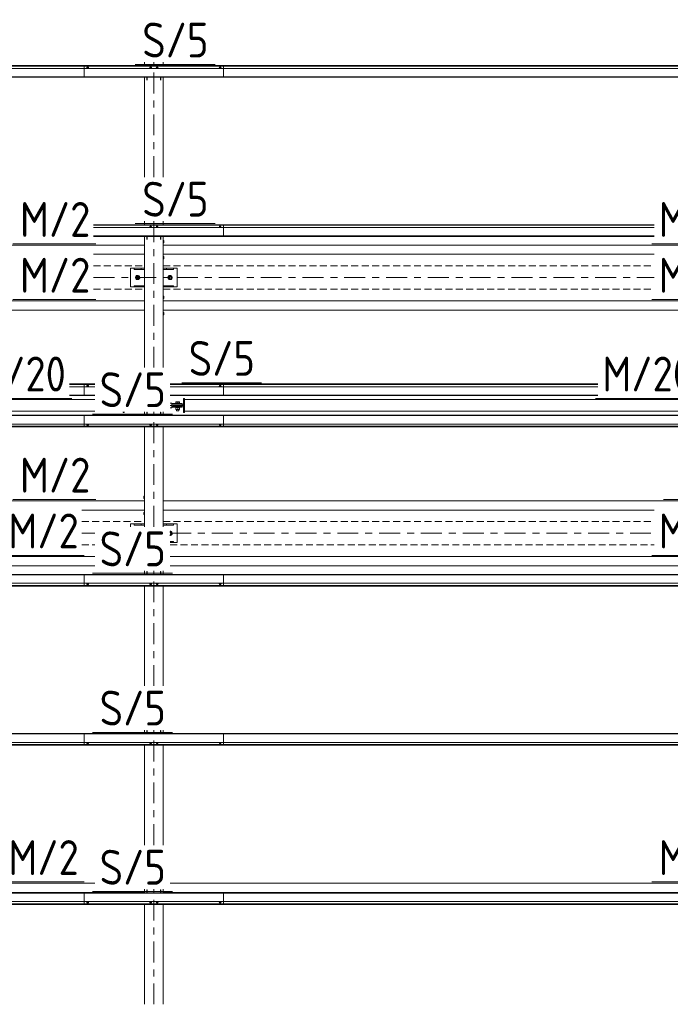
# Model space of a CAD drawing. Header units: millimetres. Extents: x -76 to 1111, y -178 to 661.
# Tile 72 of 91: x 412 to 468, y 343 to 428. Entities that reach past the tile are written whole.
import ezdxf

# ---------------------------------------------------------------- set-up
doc = ezdxf.new("R2010")
doc.units = ezdxf.units.MM
doc.header["$LTSCALE"] = 0.6
for name, pattern in [('VERDECKT2', [1.5, 1, -0.5]), ('XKITLINE00', [0]), ('XKITLINE03', [6, 3, -1, 1, -1])]:
    doc.linetypes.add(name, pattern=pattern)
for name, color, linetype, lineweight in [('Bolt', 7, 'Continuous', 0), ('Part', 2, 'Continuous', 0), ('PartMark', 3, 'Continuous', 0), ('S-GRID', 1, 'Continuous', 0)]:
    doc.layers.add(name, color=color, linetype=linetype, lineweight=lineweight)
doc.styles.add('ISOCPEUR', font='ISOCPEUR.TTF')

msp = doc.modelspace()

# ---------------------------------------------------------------- linework, layer by layer
at = {"layer": 'Bolt', "color": 3, "linetype": 'XKITLINE00', "lineweight": 0}
for p, q in [((417.708, 424.05), (417.654, 424.03)), ((417.654, 424.03), (417.654, 424.012)), ((417.711, 424.115), (417.703, 424.108)), ((417.703, 424.108), (417.703, 424.048)), ((417.818, 424.05), (417.708, 424.05)), ((417.708, 424.05), (417.708, 424.012)), ((417.733, 424.119), (417.711, 424.115)), ((417.763, 424.121), (417.733, 424.119)), ((417.793, 424.119), (417.763, 424.121)), ((417.815, 424.115), (417.793, 424.119)), ((417.823, 424.108), (417.815, 424.115)), ((417.873, 424.03), (417.818, 424.05)), ((417.818, 424.05), (417.818, 424.012)), ((417.823, 424.048), (417.823, 424.108)), ((417.873, 424.012), (417.873, 424.03)), ((423.133, 424.05), (423.079, 424.03)), ((423.079, 424.03), (423.079, 424.012)), ((423.136, 424.115), (423.128, 424.108)), ((423.128, 424.048), (423.128, 424.108)), ((423.243, 424.05), (423.133, 424.05)), ((423.133, 424.05), (423.133, 424.012)), ((423.158, 424.119), (423.136, 424.115)), ((423.188, 424.121), (423.158, 424.119)), ((423.218, 424.119), (423.188, 424.121)), ((423.24, 424.115), (423.218, 424.119)), ((423.248, 424.108), (423.24, 424.115)), ((423.298, 424.03), (423.243, 424.05)), ((423.243, 424.05), (423.243, 424.012)), ((423.248, 424.048), (423.248, 424.108)), ((423.298, 424.012), (423.298, 424.03)), ((423.683, 424.05), (423.629, 424.03)), ((423.629, 424.03), (423.629, 424.012)), ((423.686, 424.115), (423.678, 424.108)), ((423.678, 424.048), (423.678, 424.108)), ((423.793, 424.05), (423.683, 424.05)), ((423.683, 424.05), (423.683, 424.012)), ((423.708, 424.119), (423.686, 424.115)), ((423.738, 424.121), (423.708, 424.119)), ((423.768, 424.119), (423.738, 424.121)), ((423.79, 424.115), (423.768, 424.119)), ((423.798, 424.108), (423.79, 424.115)), ((423.848, 424.03), (423.793, 424.05)), ((423.793, 424.05), (423.793, 424.012)), ((423.798, 424.048), (423.798, 424.108)), ((423.848, 424.012), (423.848, 424.03)), ((429.108, 424.05), (429.054, 424.03)), ((429.054, 424.03), (429.054, 424.012)), ((429.111, 424.115), (429.103, 424.108)), ((429.103, 424.108), (429.103, 424.048)), ((429.218, 424.05), (429.108, 424.05)), ((429.108, 424.05), (429.108, 424.012)), ((429.133, 424.119), (429.111, 424.115)), ((429.163, 424.121), (429.133, 424.119)), ((429.193, 424.119), (429.163, 424.121)), ((429.215, 424.115), (429.193, 424.119)), ((429.223, 424.108), (429.215, 424.115)), ((429.273, 424.03), (429.218, 424.05)), ((429.218, 424.05), (429.218, 424.012)), ((429.223, 424.048), (429.223, 424.108)), ((429.273, 424.012), (429.273, 424.03)), ((423.133, 410.356), (423.079, 410.336)), ((423.079, 410.336), (423.079, 410.318)), ((423.136, 410.421), (423.128, 410.414)), ((423.128, 410.354), (423.128, 410.414)), ((423.243, 410.356), (423.133, 410.356)), ((423.133, 410.356), (423.133, 410.318)), ((423.158, 410.425), (423.136, 410.421)), ((423.188, 410.427), (423.158, 410.425)), ((423.218, 410.425), (423.188, 410.427)), ((423.24, 410.421), (423.218, 410.425)), ((423.248, 410.414), (423.24, 410.421)), ((423.298, 410.336), (423.243, 410.356)), ((423.243, 410.356), (423.243, 410.318)), ((423.248, 410.354), (423.248, 410.414)), ((423.298, 410.318), (423.298, 410.336)), ((423.683, 410.356), (423.629, 410.336)), ((423.629, 410.336), (423.629, 410.318)), ((423.686, 410.421), (423.678, 410.414)), ((423.678, 410.354), (423.678, 410.414)), ((423.793, 410.356), (423.683, 410.356)), ((423.683, 410.356), (423.683, 410.318)), ((423.708, 410.425), (423.686, 410.421)), ((423.738, 410.427), (423.708, 410.425)), ((423.768, 410.425), (423.738, 410.427)), ((423.79, 410.421), (423.768, 410.425)), ((423.798, 410.414), (423.79, 410.421)), ((423.848, 410.336), (423.793, 410.356)), ((423.793, 410.356), (423.793, 410.318)), ((423.798, 410.354), (423.798, 410.414)), ((423.848, 410.318), (423.848, 410.336)), ((429.108, 410.356), (429.054, 410.336)), ((429.054, 410.336), (429.054, 410.318)), ((429.111, 410.421), (429.103, 410.414)), ((429.103, 410.414), (429.103, 410.354)), ((429.218, 410.356), (429.108, 410.356)), ((429.108, 410.356), (429.108, 410.318)), ((429.133, 410.425), (429.111, 410.421)), ((429.163, 410.427), (429.133, 410.425)), ((429.193, 410.425), (429.163, 410.427)), ((429.215, 410.421), (429.193, 410.425)), ((429.223, 410.414), (429.215, 410.421)), ((429.273, 410.336), (429.218, 410.356)), ((429.218, 410.356), (429.218, 410.318)), ((429.223, 410.354), (429.223, 410.414)), ((429.273, 410.318), (429.273, 410.336)), ((424.263, 409.218), (424.333, 409.218)), ((424.333, 409.218), (424.333, 409.018)), ((424.263, 409.018), (424.333, 409.018)), ((424.263, 407.818), (424.333, 407.818)), ((424.263, 407.618), (424.333, 407.618)), ((424.333, 407.818), (424.333, 407.618)), ((422.063, 406.194), (421.913, 406.107)), ((421.913, 406.107), (421.913, 405.934)), ((421.913, 405.934), (422.063, 405.848)), ((422.213, 406.107), (422.063, 406.194)), ((422.063, 405.848), (422.213, 405.934)), ((422.213, 405.934), (422.213, 406.107)), ((424.863, 406.194), (424.713, 406.108)), ((424.713, 406.108), (424.713, 405.934)), ((424.713, 405.934), (424.863, 405.848)), ((425.013, 406.108), (424.863, 406.194)), ((424.863, 405.848), (425.013, 405.934)), ((425.013, 405.934), (425.013, 406.108)), ((424.263, 404.418), (424.333, 404.418)), ((424.263, 404.218), (424.333, 404.218)), ((424.333, 404.418), (424.333, 404.218)), ((424.263, 403.018), (424.333, 403.018)), ((424.263, 402.818), (424.333, 402.818)), ((424.333, 403.018), (424.333, 402.818)), ((417.708, 396.662), (417.654, 396.642)), ((417.654, 396.642), (417.654, 396.624)), ((417.711, 396.726), (417.703, 396.72)), ((417.703, 396.72), (417.703, 396.66)), ((417.818, 396.662), (417.708, 396.662)), ((417.708, 396.662), (417.708, 396.624)), ((417.733, 396.731), (417.711, 396.726)), ((417.763, 396.733), (417.733, 396.731)), ((417.793, 396.731), (417.763, 396.733)), ((417.815, 396.726), (417.793, 396.731)), ((417.823, 396.72), (417.815, 396.726)), ((417.873, 396.642), (417.818, 396.662)), ((417.818, 396.662), (417.818, 396.624)), ((417.823, 396.66), (417.823, 396.72)), ((417.873, 396.624), (417.873, 396.642)), ((429.108, 396.662), (429.054, 396.642)), ((429.054, 396.642), (429.054, 396.624)), ((429.111, 396.726), (429.103, 396.72)), ((429.103, 396.72), (429.103, 396.66)), ((429.218, 396.662), (429.108, 396.662)), ((429.108, 396.662), (429.108, 396.624)), ((429.133, 396.731), (429.111, 396.726)), ((429.163, 396.733), (429.133, 396.731)), ((429.193, 396.731), (429.163, 396.733)), ((429.215, 396.726), (429.193, 396.731)), ((429.223, 396.72), (429.215, 396.726)), ((429.273, 396.642), (429.218, 396.662)), ((429.218, 396.662), (429.218, 396.624)), ((429.223, 396.66), (429.223, 396.72)), ((429.273, 396.624), (429.273, 396.642)), ((425.698, 395.209), (425.328, 395.209)), ((425.328, 395.179), (425.328, 395.209)), ((425.328, 394.829), (425.328, 394.859)), ((425.698, 394.829), (425.328, 394.829)), ((425.363, 395.209), (425.363, 395.334)), ((425.363, 395.334), (425.663, 395.334)), ((425.363, 394.669), (425.363, 394.829)), ((425.413, 395.069), (425.413, 395.079)), ((425.413, 394.959), (425.413, 394.969)), ((425.513, 395.209), (425.513, 395.334)), ((425.513, 394.669), (425.513, 394.829)), ((425.613, 395.069), (425.613, 395.079)), ((425.613, 394.959), (425.613, 394.969)), ((425.663, 395.209), (425.663, 395.334)), ((425.663, 394.669), (425.663, 394.829)), ((425.698, 395.179), (425.698, 395.209)), ((425.698, 394.829), (425.698, 394.859)), ((425.363, 394.669), (425.663, 394.669)), ((425.413, 394.559), (425.413, 394.669)), ((425.613, 394.559), (425.413, 394.559)), ((425.613, 394.559), (425.613, 394.669)), ((417.654, 393.394), (417.654, 393.413)), ((417.654, 393.394), (417.709, 393.374)), ((417.703, 393.316), (417.703, 393.376)), ((417.703, 393.316), (417.711, 393.31)), ((417.709, 393.374), (417.709, 393.413)), ((417.709, 393.374), (417.818, 393.374)), ((417.711, 393.31), (417.733, 393.305)), ((417.733, 393.305), (417.763, 393.303)), ((417.763, 393.303), (417.793, 393.305)), ((417.793, 393.305), (417.815, 393.31)), ((417.815, 393.31), (417.823, 393.316)), ((417.818, 393.374), (417.818, 393.413)), ((417.818, 393.374), (417.873, 393.394)), ((417.823, 393.316), (417.823, 393.376)), ((417.873, 393.394), (417.873, 393.413)), ((423.079, 393.394), (423.079, 393.413)), ((423.079, 393.394), (423.134, 393.374)), ((423.128, 393.316), (423.128, 393.376)), ((423.128, 393.316), (423.136, 393.31)), ((423.134, 393.374), (423.134, 393.413)), ((423.134, 393.374), (423.243, 393.374)), ((423.136, 393.31), (423.158, 393.305)), ((423.158, 393.305), (423.188, 393.303)), ((423.188, 393.303), (423.218, 393.305)), ((423.218, 393.305), (423.24, 393.31)), ((423.24, 393.31), (423.248, 393.316)), ((423.243, 393.374), (423.243, 393.413)), ((423.243, 393.374), (423.298, 393.394)), ((423.248, 393.316), (423.248, 393.376)), ((423.298, 393.394), (423.298, 393.413)), ((423.629, 393.394), (423.629, 393.413)), ((423.629, 393.394), (423.684, 393.374)), ((423.678, 393.316), (423.678, 393.376)), ((423.678, 393.316), (423.686, 393.31)), ((423.684, 393.374), (423.684, 393.413)), ((423.684, 393.374), (423.793, 393.374)), ((423.686, 393.31), (423.708, 393.305)), ((423.708, 393.305), (423.738, 393.303)), ((423.738, 393.303), (423.768, 393.305)), ((423.768, 393.305), (423.79, 393.31)), ((423.79, 393.31), (423.798, 393.316)), ((423.793, 393.374), (423.793, 393.413)), ((423.793, 393.374), (423.848, 393.394)), ((423.798, 393.316), (423.798, 393.376)), ((423.848, 393.394), (423.848, 393.413)), ((429.054, 393.394), (429.054, 393.413)), ((429.054, 393.394), (429.109, 393.374)), ((429.103, 393.316), (429.103, 393.376)), ((429.103, 393.316), (429.111, 393.31)), ((429.109, 393.374), (429.109, 393.413)), ((429.109, 393.374), (429.218, 393.374)), ((429.111, 393.31), (429.133, 393.305)), ((429.133, 393.305), (429.163, 393.303)), ((429.163, 393.303), (429.193, 393.305)), ((429.193, 393.305), (429.215, 393.31)), ((429.215, 393.31), (429.223, 393.316)), ((429.218, 393.374), (429.218, 393.413)), ((429.218, 393.374), (429.273, 393.394)), ((429.223, 393.316), (429.223, 393.376)), ((429.273, 393.394), (429.273, 393.413)), ((422.593, 387.218), (422.593, 387.018)), ((422.593, 387.218), (422.663, 387.218)), ((422.593, 387.018), (422.663, 387.018)), ((422.593, 385.818), (422.593, 385.618)), ((422.593, 385.818), (422.663, 385.818)), ((422.593, 385.618), (422.663, 385.618)), ((425.013, 384.105), (424.863, 384.191)), ((424.863, 384.191), (424.863, 384.191)), ((424.863, 383.845), (425.013, 383.931)), ((424.863, 383.845), (424.863, 383.845)), ((425.013, 383.931), (425.013, 384.105)), ((417.654, 379.7), (417.654, 379.718)), ((417.654, 379.7), (417.709, 379.68)), ((417.703, 379.622), (417.703, 379.682)), ((417.703, 379.622), (417.711, 379.616)), ((417.709, 379.68), (417.709, 379.718)), ((417.709, 379.68), (417.818, 379.68)), ((417.711, 379.616), (417.733, 379.611)), ((417.733, 379.611), (417.763, 379.609)), ((417.763, 379.609), (417.793, 379.611)), ((417.793, 379.611), (417.815, 379.616)), ((417.815, 379.616), (417.823, 379.622)), ((417.818, 379.68), (417.818, 379.718)), ((417.818, 379.68), (417.873, 379.7)), ((417.823, 379.622), (417.823, 379.682)), ((417.873, 379.7), (417.873, 379.718)), ((423.079, 379.7), (423.079, 379.718)), ((423.079, 379.7), (423.134, 379.68)), ((423.128, 379.622), (423.128, 379.682)), ((423.128, 379.622), (423.136, 379.616)), ((423.134, 379.68), (423.134, 379.718)), ((423.134, 379.68), (423.243, 379.68)), ((423.136, 379.616), (423.158, 379.611)), ((423.158, 379.611), (423.188, 379.609)), ((423.188, 379.609), (423.218, 379.611)), ((423.218, 379.611), (423.24, 379.616)), ((423.24, 379.616), (423.248, 379.622)), ((423.243, 379.68), (423.243, 379.718)), ((423.243, 379.68), (423.298, 379.7)), ((423.248, 379.622), (423.248, 379.682)), ((423.298, 379.7), (423.298, 379.718)), ((423.629, 379.7), (423.629, 379.718)), ((423.629, 379.7), (423.684, 379.68)), ((423.678, 379.622), (423.678, 379.682)), ((423.678, 379.622), (423.686, 379.616)), ((423.684, 379.68), (423.684, 379.718)), ((423.684, 379.68), (423.793, 379.68)), ((423.686, 379.616), (423.708, 379.611)), ((423.708, 379.611), (423.738, 379.609)), ((423.738, 379.609), (423.768, 379.611)), ((423.768, 379.611), (423.79, 379.616)), ((423.79, 379.616), (423.798, 379.622)), ((423.793, 379.68), (423.793, 379.718)), ((423.793, 379.68), (423.848, 379.7)), ((423.798, 379.622), (423.798, 379.682)), ((423.848, 379.7), (423.848, 379.718)), ((429.054, 379.7), (429.054, 379.718)), ((429.054, 379.7), (429.109, 379.68)), ((429.103, 379.622), (429.103, 379.682)), ((429.103, 379.622), (429.111, 379.616)), ((429.109, 379.68), (429.109, 379.718)), ((429.109, 379.68), (429.218, 379.68)), ((429.111, 379.616), (429.133, 379.611)), ((429.133, 379.611), (429.163, 379.609)), ((429.163, 379.609), (429.193, 379.611)), ((429.193, 379.611), (429.215, 379.616)), ((429.215, 379.616), (429.223, 379.622)), ((429.218, 379.68), (429.218, 379.718)), ((429.218, 379.68), (429.273, 379.7)), ((429.223, 379.622), (429.223, 379.682)), ((429.273, 379.7), (429.273, 379.718)), ((417.654, 366.006), (417.654, 366.024)), ((417.654, 366.006), (417.709, 365.986)), ((417.703, 365.928), (417.703, 365.988)), ((417.709, 365.986), (417.709, 366.024)), ((417.709, 365.986), (417.818, 365.986)), ((417.818, 365.986), (417.818, 366.024)), ((417.818, 365.986), (417.873, 366.006)), ((417.823, 365.928), (417.823, 365.988)), ((417.873, 366.006), (417.873, 366.024)), ((423.079, 366.006), (423.079, 366.024)), ((423.079, 366.006), (423.134, 365.986)), ((423.128, 365.928), (423.128, 365.988)), ((423.134, 365.986), (423.134, 366.024)), ((423.134, 365.986), (423.243, 365.986)), ((423.243, 365.986), (423.243, 366.024)), ((423.243, 365.986), (423.298, 366.006)), ((423.248, 365.928), (423.248, 365.988)), ((423.298, 366.006), (423.298, 366.024)), ((423.629, 366.006), (423.629, 366.024)), ((423.629, 366.006), (423.684, 365.986)), ((423.678, 365.928), (423.678, 365.988)), ((423.684, 365.986), (423.684, 366.024)), ((423.684, 365.986), (423.793, 365.986)), ((423.793, 365.986), (423.793, 366.024)), ((423.793, 365.986), (423.848, 366.006)), ((423.798, 365.928), (423.798, 365.988)), ((423.848, 366.006), (423.848, 366.024)), ((429.054, 366.006), (429.054, 366.024)), ((429.054, 366.006), (429.109, 365.986)), ((429.103, 365.928), (429.103, 365.988)), ((429.109, 365.986), (429.109, 366.024)), ((429.109, 365.986), (429.218, 365.986)), ((429.218, 365.986), (429.218, 366.024)), ((429.218, 365.986), (429.273, 366.006)), ((429.223, 365.928), (429.223, 365.988)), ((429.273, 366.006), (429.273, 366.024)), ((417.703, 365.928), (417.711, 365.922)), ((417.711, 365.922), (417.733, 365.917)), ((417.733, 365.917), (417.763, 365.915)), ((417.763, 365.915), (417.793, 365.917)), ((417.793, 365.917), (417.815, 365.922)), ((417.815, 365.922), (417.823, 365.928)), ((423.128, 365.928), (423.136, 365.922)), ((423.136, 365.922), (423.158, 365.917)), ((423.158, 365.917), (423.188, 365.915)), ((423.188, 365.915), (423.218, 365.917)), ((423.218, 365.917), (423.24, 365.922)), ((423.24, 365.922), (423.248, 365.928)), ((423.678, 365.928), (423.686, 365.922)), ((423.686, 365.922), (423.708, 365.917)), ((423.708, 365.917), (423.738, 365.915)), ((423.738, 365.915), (423.768, 365.917)), ((423.768, 365.917), (423.79, 365.922)), ((423.79, 365.922), (423.798, 365.928)), ((429.103, 365.928), (429.111, 365.922)), ((429.111, 365.922), (429.133, 365.917)), ((429.133, 365.917), (429.163, 365.915)), ((429.163, 365.915), (429.193, 365.917)), ((429.193, 365.917), (429.215, 365.922)), ((429.215, 365.922), (429.223, 365.928)), ((417.654, 352.312), (417.654, 352.33)), ((417.654, 352.312), (417.709, 352.292)), ((417.703, 352.234), (417.703, 352.294)), ((417.703, 352.234), (417.711, 352.227)), ((417.709, 352.292), (417.709, 352.33)), ((417.709, 352.292), (417.818, 352.292)), ((417.711, 352.227), (417.733, 352.223)), ((417.733, 352.223), (417.763, 352.221)), ((417.763, 352.221), (417.793, 352.223)), ((417.793, 352.223), (417.815, 352.227)), ((417.815, 352.227), (417.823, 352.234)), ((417.818, 352.292), (417.818, 352.33)), ((417.818, 352.292), (417.873, 352.312)), ((417.823, 352.234), (417.823, 352.294)), ((417.873, 352.312), (417.873, 352.33)), ((423.079, 352.312), (423.079, 352.33)), ((423.079, 352.312), (423.134, 352.292)), ((423.128, 352.234), (423.128, 352.294)), ((423.128, 352.234), (423.136, 352.227)), ((423.134, 352.292), (423.134, 352.33)), ((423.134, 352.292), (423.243, 352.292)), ((423.136, 352.227), (423.158, 352.223)), ((423.158, 352.223), (423.188, 352.221)), ((423.188, 352.221), (423.218, 352.223)), ((423.218, 352.223), (423.24, 352.227)), ((423.24, 352.227), (423.248, 352.234)), ((423.243, 352.292), (423.243, 352.33)), ((423.243, 352.292), (423.298, 352.312)), ((423.248, 352.234), (423.248, 352.294)), ((423.298, 352.312), (423.298, 352.33)), ((423.629, 352.312), (423.629, 352.33)), ((423.629, 352.312), (423.684, 352.292)), ((423.678, 352.234), (423.678, 352.294)), ((423.678, 352.234), (423.686, 352.227)), ((423.684, 352.292), (423.684, 352.33)), ((423.684, 352.292), (423.793, 352.292)), ((423.686, 352.227), (423.708, 352.223)), ((423.708, 352.223), (423.738, 352.221)), ((423.738, 352.221), (423.768, 352.223)), ((423.768, 352.223), (423.79, 352.227)), ((423.79, 352.227), (423.798, 352.234)), ((423.793, 352.292), (423.793, 352.33)), ((423.793, 352.292), (423.848, 352.312)), ((423.798, 352.234), (423.798, 352.294)), ((423.848, 352.312), (423.848, 352.33)), ((429.054, 352.312), (429.054, 352.33)), ((429.054, 352.312), (429.109, 352.292)), ((429.103, 352.234), (429.103, 352.294)), ((429.103, 352.234), (429.111, 352.227)), ((429.109, 352.292), (429.109, 352.33)), ((429.109, 352.292), (429.218, 352.292)), ((429.111, 352.227), (429.133, 352.223)), ((429.133, 352.223), (429.163, 352.221)), ((429.163, 352.221), (429.193, 352.223)), ((429.193, 352.223), (429.215, 352.227)), ((429.215, 352.227), (429.223, 352.234)), ((429.218, 352.292), (429.218, 352.33)), ((429.218, 352.292), (429.273, 352.312)), ((429.223, 352.234), (429.223, 352.294)), ((429.273, 352.312), (429.273, 352.33))]:
    msp.add_line(p, q, dxfattribs=at)
for centre, radius, start, end in [((422.063, 406.021), 0.185, 120, 300), ((422.063, 406.021), 0.1, 120, 300), ((422.063, 406.021), 0.185, 300, 120), ((422.063, 406.021), 0.1, 300, 120), ((424.863, 406.021), 0.185, 120, 300), ((424.863, 406.021), 0.1, 120, 300), ((424.863, 406.021), 0.185, 300, 120), ((424.863, 406.021), 0.1, 300, 120), ((424.863, 384.018), 0.1, 300, 97.5), ((424.863, 384.018), 0.185, 266.25, 300), ((424.863, 384.018), 0.185, 300, 91.875), ((424.863, 384.018), 0.1, 266.25, 300)]:
    msp.add_arc(centre, radius, start, end, dxfattribs=at)
at = {"layer": 'Part', "color": 2, "linetype": 'XKITLINE00', "lineweight": 0}
for p, q in [((422.663, 424.253), (422.663, 424.553)), ((424.263, 424.253), (424.263, 424.553)), ((361.463, 424.253), (429.463, 424.253)), ((361.463, 424.234), (429.463, 424.234)), ((361.463, 424.207), (429.463, 424.207)), ((361.463, 424.012), (429.463, 424.012)), ((417.463, 424.253), (417.463, 423.257)), ((417.463, 424.253), (485.463, 424.253)), ((417.463, 424.234), (485.463, 424.234)), ((417.463, 424.207), (485.463, 424.207)), ((417.463, 424.012), (485.463, 424.012)), ((429.463, 423.257), (429.463, 424.253)), ((361.463, 423.288), (429.463, 423.288)), ((361.463, 423.257), (429.463, 423.257)), ((417.463, 423.288), (485.463, 423.288)), ((417.463, 423.257), (485.463, 423.257)), ((422.663, 414.659), (422.663, 423.257)), ((422.863, 422.99), (422.863, 423.257)), ((422.893, 422.99), (422.893, 423.257)), ((424.033, 422.99), (424.033, 423.257)), ((424.063, 422.99), (424.063, 423.257)), ((424.263, 414.659), (424.263, 423.257)), ((422.663, 410.559), (422.663, 410.859)), ((424.263, 410.559), (424.263, 410.859)), ((418.263, 410.559), (466.534, 410.559)), ((418.263, 410.559), (429.463, 410.559)), ((418.263, 410.54), (466.534, 410.54)), ((418.263, 410.54), (429.463, 410.54)), ((418.263, 410.513), (466.534, 410.513)), ((418.263, 410.513), (429.463, 410.513)), ((418.263, 410.318), (466.534, 410.318)), ((418.263, 410.318), (429.463, 410.318)), ((429.463, 409.563), (429.463, 410.559)), ((418.263, 409.594), (466.534, 409.594)), ((418.263, 409.594), (429.463, 409.594)), ((418.263, 409.563), (466.534, 409.563)), ((418.263, 409.563), (429.463, 409.563)), ((422.663, 398.268), (422.663, 409.563)), ((422.863, 409.296), (422.863, 409.563)), ((422.893, 409.296), (422.893, 409.563)), ((424.033, 409.296), (424.033, 409.563)), ((424.063, 409.296), (424.063, 409.563)), ((424.263, 398.268), (424.263, 409.563)), ((368.263, 408.818), (422.663, 408.818)), ((424.263, 408.818), (474.563, 408.818)), ((418.263, 408.018), (422.663, 408.018)), ((424.263, 408.018), (466.534, 408.018)), ((421.463, 406.818), (421.763, 406.818)), ((421.463, 405.218), (421.463, 406.818)), ((421.763, 406.718), (421.763, 406.818)), ((421.763, 406.818), (422.663, 406.818)), ((422.663, 406.718), (421.763, 406.718)), ((422.363, 406.718), (422.363, 406.818)), ((425.163, 406.818), (424.263, 406.818)), ((425.163, 406.718), (424.263, 406.718)), ((424.563, 406.718), (424.563, 406.818)), ((425.163, 406.818), (425.463, 406.818)), ((425.163, 406.818), (425.163, 406.718)), ((425.463, 405.218), (425.463, 406.818)), ((421.463, 405.218), (422.663, 405.218)), ((421.763, 405.218), (421.763, 405.318)), ((421.763, 405.318), (422.663, 405.318)), ((422.663, 405.218), (421.763, 405.218)), ((422.363, 405.218), (422.363, 405.318)), ((425.163, 405.318), (424.263, 405.318)), ((425.163, 405.218), (424.263, 405.218)), ((424.563, 405.218), (424.563, 405.318)), ((425.163, 405.318), (425.163, 405.218)), ((425.163, 405.218), (425.463, 405.218)), ((368.263, 404.018), (422.663, 404.018)), ((424.263, 404.018), (474.563, 404.018)), ((368.263, 403.218), (422.663, 403.218)), ((424.263, 403.218), (474.563, 403.218)), ((416.213, 396.865), (418.392, 396.865)), ((416.213, 396.845), (418.392, 396.845)), ((416.213, 396.818), (418.392, 396.818)), ((416.213, 396.624), (418.392, 396.624)), ((417.463, 396.865), (417.463, 395.869)), ((417.463, 396.865), (418.392, 396.865)), ((417.463, 396.845), (418.392, 396.845)), ((417.463, 396.818), (418.392, 396.818)), ((417.463, 396.624), (418.392, 396.624)), ((424.863, 396.865), (461.679, 396.865)), ((424.863, 396.865), (429.463, 396.865)), ((424.863, 396.845), (461.679, 396.845)), ((424.863, 396.845), (429.463, 396.845)), ((424.863, 396.818), (461.679, 396.818)), ((424.863, 396.818), (429.463, 396.818)), ((424.863, 396.624), (461.679, 396.624)), ((424.863, 396.624), (429.463, 396.624)), ((429.463, 395.869), (429.463, 396.865)), ((416.213, 395.9), (418.392, 395.9)), ((416.213, 395.869), (418.392, 395.869)), ((417.463, 395.9), (418.392, 395.9)), ((417.463, 395.869), (418.392, 395.869)), ((424.863, 395.9), (461.679, 395.9)), ((424.863, 395.9), (429.463, 395.9)), ((424.863, 395.869), (461.679, 395.869)), ((424.863, 395.869), (429.463, 395.869)), ((426.113, 395.619), (426.013, 395.619)), ((426.013, 395.619), (426.013, 394.419)), ((426.113, 395.619), (426.113, 394.419)), ((370.113, 395.518), (418.392, 395.518)), ((425.013, 395.219), (424.863, 395.219)), ((425.013, 395.02), (424.863, 395.02)), ((424.863, 395.019), (425.013, 395.019)), ((424.863, 394.82), (425.013, 394.82)), ((425.013, 395.019), (425.013, 395.219)), ((425.013, 395.179), (425.913, 395.179)), ((425.913, 395.079), (425.013, 395.079)), ((425.013, 394.82), (425.013, 395.02)), ((425.013, 394.959), (425.913, 394.959)), ((425.913, 394.859), (425.013, 394.859)), ((425.113, 395.069), (426.013, 395.069)), ((425.113, 394.969), (425.113, 395.069)), ((425.113, 394.969), (426.013, 394.969)), ((425.213, 394.969), (425.213, 395.069)), ((425.913, 395.179), (425.913, 395.079)), ((425.913, 394.959), (425.913, 394.859)), ((426.013, 395.069), (426.013, 394.969)), ((426.113, 395.518), (471.392, 395.518)), ((361.463, 394.168), (429.463, 394.168)), ((361.463, 394.136), (429.463, 394.136)), ((370.113, 394.518), (418.392, 394.518)), ((417.463, 394.168), (485.463, 394.168)), ((417.463, 393.171), (417.463, 394.168)), ((417.463, 394.136), (485.463, 394.136)), ((420.813, 394.468), (420.813, 394.419)), ((420.913, 394.419), (420.813, 394.419)), ((420.913, 394.468), (420.913, 394.419)), ((422.663, 394.168), (422.663, 394.468)), ((422.863, 394.168), (422.863, 394.435)), ((422.863, 394.435), (422.893, 394.435)), ((422.893, 394.168), (422.893, 394.435)), ((424.033, 394.168), (424.033, 394.435)), ((424.033, 394.435), (424.063, 394.435)), ((424.063, 394.168), (424.063, 394.435)), ((424.263, 394.168), (424.263, 394.468)), ((426.113, 394.419), (426.013, 394.419)), ((426.113, 394.518), (471.392, 394.518)), ((429.463, 394.168), (429.463, 393.171)), ((361.463, 393.413), (429.463, 393.413)), ((361.463, 393.218), (429.463, 393.218)), ((361.463, 393.191), (429.463, 393.191)), ((361.463, 393.171), (429.463, 393.171)), ((417.463, 393.413), (485.463, 393.413)), ((417.463, 393.218), (485.463, 393.218)), ((417.463, 393.191), (485.463, 393.191)), ((417.463, 393.171), (485.463, 393.171)), ((422.663, 384.573), (422.663, 393.171)), ((424.263, 384.573), (424.263, 393.171)), ((368.263, 386.818), (422.663, 386.818)), ((424.263, 386.818), (478.663, 386.818)), ((417.263, 386.018), (422.663, 386.018)), ((424.263, 386.018), (466.534, 386.018)), ((421.463, 384.573), (421.463, 384.821)), ((421.463, 384.821), (421.763, 384.821)), ((421.763, 384.721), (421.763, 384.821)), ((421.763, 384.821), (422.663, 384.821)), ((422.663, 384.721), (421.763, 384.721)), ((422.363, 384.721), (422.363, 384.821)), ((424.263, 384.821), (425.463, 384.821)), ((425.163, 384.821), (424.263, 384.821)), ((425.163, 384.721), (424.263, 384.721)), ((424.563, 384.721), (424.563, 384.821)), ((425.163, 384.821), (425.163, 384.721)), ((425.463, 383.221), (425.463, 384.821)), ((425.163, 383.321), (424.863, 383.321)), ((425.163, 383.221), (424.863, 383.221)), ((425.163, 383.321), (425.163, 383.221)), ((425.163, 383.221), (425.463, 383.221)), ((368.863, 382.018), (418.392, 382.018)), ((368.863, 381.218), (418.392, 381.218)), ((424.863, 382.018), (474.392, 382.018)), ((424.863, 381.218), (474.392, 381.218)), ((361.463, 380.473), (429.463, 380.473)), ((361.463, 380.442), (429.463, 380.442)), ((417.463, 380.473), (485.463, 380.473)), ((417.463, 379.477), (417.463, 380.473)), ((417.463, 380.442), (485.463, 380.442)), ((422.663, 380.473), (422.663, 380.773)), ((422.863, 380.473), (422.863, 380.741)), ((422.863, 380.741), (422.893, 380.741)), ((422.893, 380.473), (422.893, 380.741)), ((424.033, 380.473), (424.033, 380.741)), ((424.033, 380.741), (424.063, 380.741)), ((424.063, 380.473), (424.063, 380.741)), ((424.263, 380.473), (424.263, 380.773)), ((429.463, 380.473), (429.463, 379.477)), ((361.463, 379.718), (429.463, 379.718)), ((361.463, 379.524), (429.463, 379.524)), ((417.463, 379.718), (485.463, 379.718)), ((417.463, 379.524), (485.463, 379.524)), ((361.463, 379.497), (429.463, 379.497)), ((361.463, 379.477), (429.463, 379.477)), ((417.463, 379.497), (485.463, 379.497)), ((417.463, 379.477), (485.463, 379.477)), ((422.663, 370.879), (422.663, 379.477)), ((424.263, 370.879), (424.263, 379.477)), ((422.663, 366.779), (422.663, 367.079)), ((422.863, 366.779), (422.863, 367.047)), ((422.863, 367.047), (422.893, 367.047)), ((422.893, 366.779), (422.893, 367.047)), ((424.033, 366.779), (424.033, 367.047)), ((424.033, 367.047), (424.063, 367.047)), ((424.063, 366.779), (424.063, 367.047)), ((424.263, 366.779), (424.263, 367.079)), ((361.463, 366.779), (429.463, 366.779)), ((361.463, 366.748), (429.463, 366.748)), ((361.463, 366.024), (429.463, 366.024)), ((417.463, 366.779), (485.463, 366.779)), ((417.463, 365.783), (417.463, 366.779)), ((417.463, 366.748), (485.463, 366.748)), ((417.463, 366.024), (485.463, 366.024)), ((429.463, 366.779), (429.463, 365.783)), ((361.463, 365.83), (429.463, 365.83)), ((361.463, 365.803), (429.463, 365.803)), ((361.463, 365.783), (429.463, 365.783)), ((417.463, 365.83), (485.463, 365.83)), ((417.463, 365.803), (485.463, 365.803)), ((417.463, 365.783), (485.463, 365.783)), ((422.663, 357.185), (422.663, 365.783)), ((424.263, 357.185), (424.263, 365.783)), ((368.863, 353.918), (418.392, 353.918)), ((422.663, 353.085), (422.663, 353.385)), ((422.863, 353.085), (422.863, 353.352)), ((422.863, 353.352), (422.893, 353.352)), ((422.893, 353.085), (422.893, 353.352)), ((424.033, 353.085), (424.033, 353.352)), ((424.033, 353.352), (424.063, 353.352)), ((424.063, 353.085), (424.063, 353.352)), ((424.263, 353.085), (424.263, 353.385)), ((424.863, 353.918), (474.392, 353.918)), ((361.463, 353.085), (429.463, 353.085)), ((361.463, 353.054), (429.463, 353.054)), ((368.263, 353.118), (422.663, 353.118)), ((417.463, 353.085), (485.463, 353.085)), ((417.463, 352.089), (417.463, 353.085)), ((417.463, 353.054), (485.463, 353.054)), ((424.263, 353.118), (478.663, 353.118)), ((429.463, 353.085), (429.463, 352.089)), ((361.463, 352.33), (429.463, 352.33)), ((361.463, 352.135), (429.463, 352.135)), ((361.463, 352.108), (429.463, 352.108)), ((361.463, 352.089), (429.463, 352.089)), ((417.463, 352.33), (485.463, 352.33)), ((417.463, 352.135), (485.463, 352.135)), ((417.463, 352.108), (485.463, 352.108)), ((417.463, 352.089), (485.463, 352.089)), ((422.663, 343.491), (422.663, 352.089)), ((424.263, 343.491), (424.263, 352.089))]:
    msp.add_line(p, q, dxfattribs=at)
at = {"layer": 'Part', "color": 4, "linetype": 'VERDECKT2', "lineweight": 0}
for p, q in [((418.263, 407.018), (422.663, 407.018)), ((421.463, 406.818), (421.463, 406.818)), ((421.463, 406.818), (422.663, 406.818)), ((424.263, 407.018), (466.534, 407.018)), ((424.263, 406.818), (425.463, 406.818)), ((425.463, 406.818), (425.463, 406.818)), ((418.263, 405.018), (422.663, 405.018)), ((424.263, 405.018), (466.534, 405.018)), ((417.263, 385.019), (422.663, 385.019)), ((424.263, 385.019), (466.534, 385.019)), ((417.263, 383.019), (418.392, 383.019)), ((424.863, 383.221), (425.463, 383.221)), ((424.863, 383.019), (466.534, 383.019)), ((425.463, 383.221), (425.463, 383.221))]:
    msp.add_line(p, q, dxfattribs=at)
at = {"layer": 'PartMark', "color": 1, "linetype": 'XKITLINE00', "lineweight": 0}
for p, q in [((421.863, 424.353), (428.735, 424.353)), ((421.863, 410.659), (428.735, 410.659)), ((411.334, 408.918), (418.463, 408.918)), ((466.334, 408.918), (473.463, 408.918)), ((411.334, 404.118), (418.463, 404.118)), ((466.334, 404.118), (473.463, 404.118)), ((425.863, 396.965), (432.735, 396.965)), ((407.479, 395.618), (416.413, 395.618)), ((461.479, 395.618), (470.413, 395.618)), ((418.192, 394.268), (425.063, 394.268)), ((411.334, 386.918), (418.463, 386.918)), ((467.334, 386.918), (474.463, 386.918)), ((410.334, 382.118), (417.463, 382.118)), ((466.334, 382.118), (473.463, 382.118)), ((418.192, 380.573), (425.063, 380.573)), ((418.192, 366.879), (425.063, 366.879)), ((410.334, 354.018), (417.463, 354.018)), ((466.334, 354.018), (473.463, 354.018)), ((418.192, 353.185), (425.063, 353.185))]:
    msp.add_line(p, q, dxfattribs=at)
at = {"layer": 'S-GRID', "color": 1, "linetype": 'XKITLINE03', "lineweight": 0}
for p, q in [((423.463, 414.659), (423.463, 424.553)), ((423.463, 398.268), (423.463, 410.859)), ((418.263, 406.018), (466.534, 406.018)), ((423.463, 384.573), (423.463, 394.468)), ((417.263, 384.018), (418.392, 384.018)), ((424.863, 384.018), (466.534, 384.018)), ((423.463, 370.879), (423.463, 380.773)), ((423.463, 357.185), (423.463, 367.079)), ((423.463, 343.491), (423.463, 353.385))]:
    msp.add_line(p, q, dxfattribs=at)

# ---------------------------------------------------------------- texts
at = {"layer": 'PartMark', "color": 1, "style": 'ISOCPEUR', "width": 0.85}
for s, p in [('S/5', (422.463, 424.953)), ('S/5', (422.463, 411.259)), ('M/2', (411.934, 409.518)), ('M/2', (466.934, 409.518)), ('M/2', (411.934, 404.718)), ('M/2', (466.934, 404.718)), ('S/5', (426.463, 397.565)), ('M/20', (408.079, 396.218)), ('M/20', (462.079, 396.218)), ('S/5', (418.792, 394.868)), ('M/2', (411.934, 387.518)), ('M/2', (410.934, 382.718)), ('M/2', (466.934, 382.718)), ('S/5', (418.792, 381.173)), ('S/5', (418.792, 367.479)), ('M/2', (410.934, 354.618)), ('M/2', (466.934, 354.618)), ('S/5', (418.792, 353.785))]:
    msp.add_text(s, height=3, dxfattribs=at).set_placement(p)

doc.saveas('drawing.dxf')
